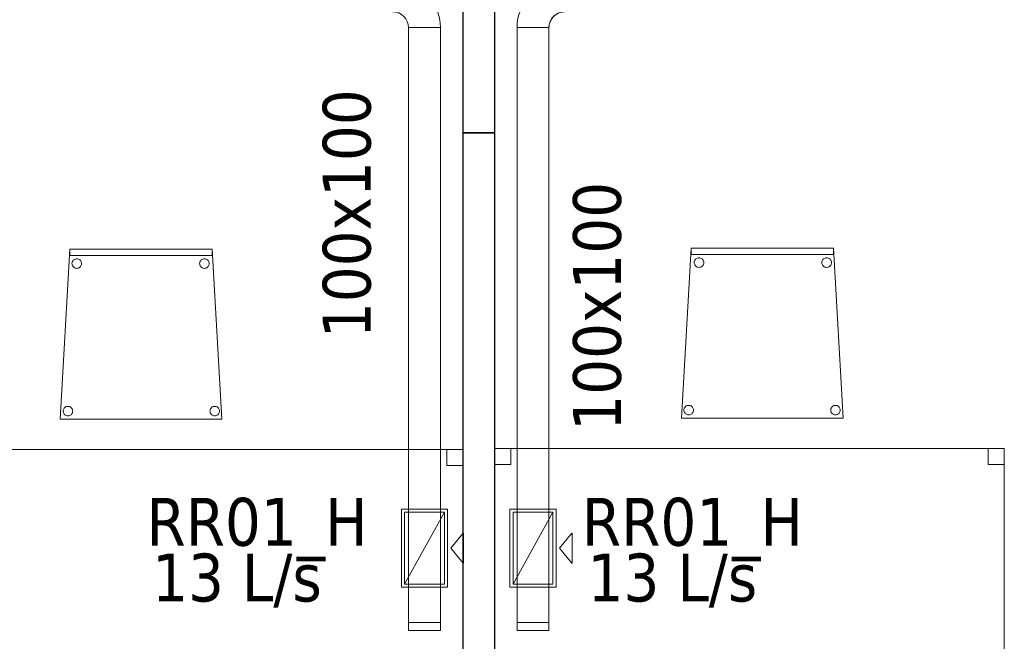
# Model space of a CAD drawing. Header units: metres. Extents: x 391.1 to 427.5, y 12.7 to 28.4.
# Tile 17 of 139: x 412 to 415.1, y 14.3 to 16.3. Entities that reach past the tile are written whole.
import ezdxf

# ---------------------------------------------------------------- set-up
doc = ezdxf.new("R2010")
doc.units = ezdxf.units.M
for name, color, linetype, lineweight in [('02_MOBILIARIO', 7, 'Continuous', 18), ('A-DETL-____-MBND', 7, 'Continuous', 18), ('A-WALL-____-MCUT', 7, 'Continuous', 25), ('A-WALL-____-OTLN', 7, 'Continuous', 25), ('M-HVAC-CDFF-IDEN', 7, 'Continuous', 30), ('M-HVAC-CDFF-OTLN', 7, 'Continuous', 18), ('M-HVAC-DUCT-IDEN', 7, 'Continuous', 30), ('M-HVAC-DUCT-OTLN', 7, 'Continuous', 18)]:
    doc.layers.add(name, color=color, linetype=linetype, lineweight=lineweight)
doc.styles.add('Tahoma_2', font='tahoma.ttf', dxfattribs={"height": 0.15})

# ---------------------------------------------------------------- blocks, each defined once
blk = doc.blocks.new('Family - Cadira confient_P1-154564-04_CLI_AIRE_P1')
at = {"layer": 'A-DETL-____-MBND', "color": 253, "true_color": 0xaaaaaa}
for p, q in [((0, 0), (0.03, 0.5326)), ((0.03, 0.5326), (0, 0)), ((0.03, 0.5126), (0.03, 0.5326)), ((0.03, 0.5326), (0.4765, 0.5326)), ((0.03, 0.5326), (0.03, 0.5126)), ((0.4765, 0.5326), (0.03, 0.5326)), ((0.03, 0.5326), (0.4765, 0.5326)), ((0.4765, 0.5326), (0.03, 0.5326)), ((0.4765, 0.5326), (0.4765, 0.5126)), ((0.4765, 0.5126), (0.4765, 0.5326)), ((0.4765, 0.5326), (0.5065, 0)), ((0.5065, 0), (0.4765, 0.5326)), ((0.4765, 0.5126), (0.03, 0.5126)), ((0.03, 0.5126), (0.4765, 0.5126)), ((0.0378, 0.4926), (0.0389, 0.4949)), ((0.0389, 0.4949), (0.0378, 0.4926)), ((0.0389, 0.4949), (0.0404, 0.4971)), ((0.0404, 0.4971), (0.0389, 0.4949)), ((0.0404, 0.4971), (0.0422, 0.4989)), ((0.0422, 0.4989), (0.0404, 0.4971)), ((0.0422, 0.4989), (0.0443, 0.5004)), ((0.0443, 0.5004), (0.0422, 0.4989)), ((0.0443, 0.5004), (0.0467, 0.5015)), ((0.0467, 0.5015), (0.0443, 0.5004)), ((0.0467, 0.5015), (0.0492, 0.5022)), ((0.0492, 0.5022), (0.0467, 0.5015)), ((0.0492, 0.5022), (0.0518, 0.5024)), ((0.0518, 0.5024), (0.0492, 0.5022)), ((0.0518, 0.5024), (0.0544, 0.5022)), ((0.0544, 0.5022), (0.0518, 0.5024)), ((0.0544, 0.5022), (0.0569, 0.5016)), ((0.0569, 0.5016), (0.0544, 0.5022)), ((0.0569, 0.5016), (0.0593, 0.5005)), ((0.0593, 0.5005), (0.0569, 0.5016)), ((0.0593, 0.5005), (0.0614, 0.499)), ((0.0614, 0.499), (0.0593, 0.5005)), ((0.0614, 0.499), (0.0633, 0.4972)), ((0.0633, 0.4972), (0.0614, 0.499)), ((0.0633, 0.4972), (0.0648, 0.495)), ((0.0648, 0.495), (0.0633, 0.4972)), ((0.0648, 0.495), (0.0659, 0.4927)), ((0.0659, 0.4927), (0.0648, 0.495)), ((0.4378, 0.4926), (0.4389, 0.4949)), ((0.4389, 0.4949), (0.4378, 0.4926)), ((0.4389, 0.4949), (0.4404, 0.4971)), ((0.4404, 0.4971), (0.4389, 0.4949)), ((0.4404, 0.4971), (0.4422, 0.4989)), ((0.4422, 0.4989), (0.4404, 0.4971)), ((0.4422, 0.4989), (0.4443, 0.5004)), ((0.4443, 0.5004), (0.4422, 0.4989)), ((0.4443, 0.5004), (0.4467, 0.5015)), ((0.4467, 0.5015), (0.4443, 0.5004)), ((0.4467, 0.5015), (0.4492, 0.5022)), ((0.4492, 0.5022), (0.4467, 0.5015)), ((0.4492, 0.5022), (0.4518, 0.5024)), ((0.4518, 0.5024), (0.4492, 0.5022)), ((0.4518, 0.5024), (0.4544, 0.5022)), ((0.4544, 0.5022), (0.4518, 0.5024)), ((0.4544, 0.5022), (0.4569, 0.5016)), ((0.4569, 0.5016), (0.4544, 0.5022)), ((0.4569, 0.5016), (0.4593, 0.5005)), ((0.4593, 0.5005), (0.4569, 0.5016)), ((0.4593, 0.5005), (0.4614, 0.499)), ((0.4614, 0.499), (0.4593, 0.5005)), ((0.4614, 0.499), (0.4633, 0.4972)), ((0.4633, 0.4972), (0.4614, 0.499)), ((0.4633, 0.4972), (0.4648, 0.495)), ((0.4648, 0.495), (0.4633, 0.4972)), ((0.4648, 0.495), (0.4659, 0.4927)), ((0.4659, 0.4927), (0.4648, 0.495)), ((0.0369, 0.4874), (0.0371, 0.49)), ((0.0371, 0.49), (0.0369, 0.4874)), ((0.0372, 0.4848), (0.0369, 0.4874)), ((0.0369, 0.4874), (0.0372, 0.4848)), ((0.0371, 0.49), (0.0378, 0.4926)), ((0.0378, 0.4926), (0.0371, 0.49)), ((0.0378, 0.4823), (0.0372, 0.4848)), ((0.0372, 0.4848), (0.0378, 0.4823)), ((0.039, 0.48), (0.0378, 0.4823)), ((0.0378, 0.4823), (0.039, 0.48)), ((0.0405, 0.4779), (0.039, 0.48)), ((0.039, 0.48), (0.0405, 0.4779)), ((0.0423, 0.476), (0.0405, 0.4779)), ((0.0405, 0.4779), (0.0423, 0.476)), ((0.0445, 0.4745), (0.0423, 0.476)), ((0.0423, 0.476), (0.0445, 0.4745)), ((0.0468, 0.4734), (0.0445, 0.4745)), ((0.0445, 0.4745), (0.0468, 0.4734)), ((0.0493, 0.4728), (0.0468, 0.4734)), ((0.0468, 0.4734), (0.0493, 0.4728)), ((0.0519, 0.4726), (0.0493, 0.4728)), ((0.0493, 0.4728), (0.0519, 0.4726)), ((0.0545, 0.4728), (0.0519, 0.4726)), ((0.0519, 0.4726), (0.0545, 0.4728)), ((0.057, 0.4735), (0.0545, 0.4728)), ((0.0545, 0.4728), (0.057, 0.4735)), ((0.0594, 0.4746), (0.057, 0.4735)), ((0.057, 0.4735), (0.0594, 0.4746)), ((0.0615, 0.4761), (0.0594, 0.4746)), ((0.0594, 0.4746), (0.0615, 0.4761)), ((0.0633, 0.478), (0.0615, 0.4761)), ((0.0615, 0.4761), (0.0633, 0.478)), ((0.0648, 0.4801), (0.0633, 0.478)), ((0.0633, 0.478), (0.0648, 0.4801)), ((0.0659, 0.4825), (0.0648, 0.4801)), ((0.0648, 0.4801), (0.0659, 0.4825)), ((0.0659, 0.4927), (0.0666, 0.4902)), ((0.0666, 0.4902), (0.0659, 0.4927)), ((0.0666, 0.485), (0.0659, 0.4825)), ((0.0659, 0.4825), (0.0666, 0.485)), ((0.0666, 0.4902), (0.0668, 0.4876)), ((0.0668, 0.4876), (0.0666, 0.4902)), ((0.0668, 0.4876), (0.0666, 0.485)), ((0.0666, 0.485), (0.0668, 0.4876)), ((0.4369, 0.4874), (0.4371, 0.49)), ((0.4371, 0.49), (0.4369, 0.4874)), ((0.4372, 0.4848), (0.4369, 0.4874)), ((0.4369, 0.4874), (0.4372, 0.4848)), ((0.4371, 0.49), (0.4378, 0.4926)), ((0.4378, 0.4926), (0.4371, 0.49)), ((0.4378, 0.4823), (0.4372, 0.4848)), ((0.4372, 0.4848), (0.4378, 0.4823)), ((0.439, 0.48), (0.4378, 0.4823)), ((0.4378, 0.4823), (0.439, 0.48)), ((0.4405, 0.4779), (0.439, 0.48)), ((0.439, 0.48), (0.4405, 0.4779)), ((0.4423, 0.476), (0.4405, 0.4779)), ((0.4405, 0.4779), (0.4423, 0.476)), ((0.4445, 0.4745), (0.4423, 0.476)), ((0.4423, 0.476), (0.4445, 0.4745)), ((0.4468, 0.4734), (0.4445, 0.4745)), ((0.4445, 0.4745), (0.4468, 0.4734)), ((0.4493, 0.4728), (0.4468, 0.4734)), ((0.4468, 0.4734), (0.4493, 0.4728)), ((0.4519, 0.4726), (0.4493, 0.4728)), ((0.4493, 0.4728), (0.4519, 0.4726)), ((0.4545, 0.4728), (0.4519, 0.4726)), ((0.4519, 0.4726), (0.4545, 0.4728)), ((0.457, 0.4735), (0.4545, 0.4728)), ((0.4545, 0.4728), (0.457, 0.4735)), ((0.4594, 0.4746), (0.457, 0.4735)), ((0.457, 0.4735), (0.4594, 0.4746)), ((0.4615, 0.4761), (0.4594, 0.4746)), ((0.4594, 0.4746), (0.4615, 0.4761)), ((0.4633, 0.478), (0.4615, 0.4761)), ((0.4615, 0.4761), (0.4633, 0.478)), ((0.4648, 0.4801), (0.4633, 0.478)), ((0.4633, 0.478), (0.4648, 0.4801)), ((0.4659, 0.4825), (0.4648, 0.4801)), ((0.4648, 0.4801), (0.4659, 0.4825)), ((0.4659, 0.4927), (0.4666, 0.4902)), ((0.4666, 0.4902), (0.4659, 0.4927)), ((0.4666, 0.485), (0.4659, 0.4825)), ((0.4659, 0.4825), (0.4666, 0.485)), ((0.4666, 0.4902), (0.4668, 0.4876)), ((0.4668, 0.4876), (0.4666, 0.4902)), ((0.4668, 0.4876), (0.4666, 0.485)), ((0.4666, 0.485), (0.4668, 0.4876)), ((0.0102, 0.0301), (0.0113, 0.0325)), ((0.0113, 0.0325), (0.0102, 0.0301)), ((0.0113, 0.0325), (0.0127, 0.0346)), ((0.0127, 0.0346), (0.0113, 0.0325)), ((0.0127, 0.0346), (0.0146, 0.0365)), ((0.0146, 0.0365), (0.0127, 0.0346)), ((0.0146, 0.0365), (0.0167, 0.038)), ((0.0167, 0.038), (0.0146, 0.0365)), ((0.0167, 0.038), (0.0191, 0.0391)), ((0.0191, 0.0391), (0.0167, 0.038)), ((0.0191, 0.0391), (0.0216, 0.0398)), ((0.0216, 0.0398), (0.0191, 0.0391)), ((0.0216, 0.0398), (0.0242, 0.04)), ((0.0242, 0.04), (0.0216, 0.0398)), ((0.0242, 0.04), (0.0268, 0.0398)), ((0.0268, 0.0398), (0.0242, 0.04)), ((0.0268, 0.0398), (0.0293, 0.0392)), ((0.0293, 0.0392), (0.0268, 0.0398)), ((0.0293, 0.0392), (0.0316, 0.0381)), ((0.0316, 0.0381), (0.0293, 0.0392)), ((0.0316, 0.0381), (0.0338, 0.0366)), ((0.0338, 0.0366), (0.0316, 0.0381)), ((0.0338, 0.0366), (0.0356, 0.0347)), ((0.0356, 0.0347), (0.0338, 0.0366)), ((0.0356, 0.0347), (0.0371, 0.0326)), ((0.0371, 0.0326), (0.0356, 0.0347)), ((0.0371, 0.0326), (0.0382, 0.0303)), ((0.0382, 0.0303), (0.0371, 0.0326)), ((0.4702, 0.0301), (0.4713, 0.0325)), ((0.4713, 0.0325), (0.4702, 0.0301)), ((0.4713, 0.0325), (0.4727, 0.0346)), ((0.4727, 0.0346), (0.4713, 0.0325)), ((0.4727, 0.0346), (0.4746, 0.0365)), ((0.4746, 0.0365), (0.4727, 0.0346)), ((0.4746, 0.0365), (0.4767, 0.038)), ((0.4767, 0.038), (0.4746, 0.0365)), ((0.4767, 0.038), (0.4791, 0.0391)), ((0.4791, 0.0391), (0.4767, 0.038)), ((0.4791, 0.0391), (0.4816, 0.0398)), ((0.4816, 0.0398), (0.4791, 0.0391)), ((0.4816, 0.0398), (0.4842, 0.04)), ((0.4842, 0.04), (0.4816, 0.0398)), ((0.4842, 0.04), (0.4868, 0.0398)), ((0.4868, 0.0398), (0.4842, 0.04)), ((0.4868, 0.0398), (0.4893, 0.0392)), ((0.4893, 0.0392), (0.4868, 0.0398)), ((0.4893, 0.0392), (0.4916, 0.0381)), ((0.4916, 0.0381), (0.4893, 0.0392)), ((0.4916, 0.0381), (0.4938, 0.0366)), ((0.4938, 0.0366), (0.4916, 0.0381)), ((0.4938, 0.0366), (0.4956, 0.0347)), ((0.4956, 0.0347), (0.4938, 0.0366)), ((0.4956, 0.0347), (0.4971, 0.0326)), ((0.4971, 0.0326), (0.4956, 0.0347)), ((0.4971, 0.0326), (0.4982, 0.0303)), ((0.4982, 0.0303), (0.4971, 0.0326)), ((0.5065, 0), (0, 0)), ((0, 0), (0.5065, 0)), ((0.0093, 0.025), (0.0095, 0.0276)), ((0.0095, 0.0276), (0.0093, 0.025)), ((0.0095, 0.0224), (0.0093, 0.025)), ((0.0093, 0.025), (0.0095, 0.0224)), ((0.0095, 0.0276), (0.0102, 0.0301)), ((0.0102, 0.0301), (0.0095, 0.0276)), ((0.0102, 0.0199), (0.0095, 0.0224)), ((0.0095, 0.0224), (0.0102, 0.0199)), ((0.0113, 0.0176), (0.0102, 0.0199)), ((0.0102, 0.0199), (0.0113, 0.0176)), ((0.0128, 0.0154), (0.0113, 0.0176)), ((0.0113, 0.0176), (0.0128, 0.0154)), ((0.0147, 0.0136), (0.0128, 0.0154)), ((0.0128, 0.0154), (0.0147, 0.0136)), ((0.0168, 0.0121), (0.0147, 0.0136)), ((0.0147, 0.0136), (0.0168, 0.0121)), ((0.0192, 0.011), (0.0168, 0.0121)), ((0.0168, 0.0121), (0.0192, 0.011)), ((0.0217, 0.0104), (0.0192, 0.011)), ((0.0192, 0.011), (0.0217, 0.0104)), ((0.0243, 0.0102), (0.0217, 0.0104)), ((0.0217, 0.0104), (0.0243, 0.0102)), ((0.0269, 0.0104), (0.0243, 0.0102)), ((0.0243, 0.0102), (0.0269, 0.0104)), ((0.0294, 0.0111), (0.0269, 0.0104)), ((0.0269, 0.0104), (0.0294, 0.0111)), ((0.0318, 0.0122), (0.0294, 0.0111)), ((0.0294, 0.0111), (0.0318, 0.0122)), ((0.0339, 0.0137), (0.0318, 0.0122)), ((0.0318, 0.0122), (0.0339, 0.0137)), ((0.0357, 0.0155), (0.0339, 0.0137)), ((0.0339, 0.0137), (0.0357, 0.0155)), ((0.0372, 0.0177), (0.0357, 0.0155)), ((0.0357, 0.0155), (0.0372, 0.0177)), ((0.0383, 0.02), (0.0372, 0.0177)), ((0.0372, 0.0177), (0.0383, 0.02)), ((0.0382, 0.0303), (0.0389, 0.0278)), ((0.0389, 0.0278), (0.0382, 0.0303)), ((0.0389, 0.0226), (0.0383, 0.02)), ((0.0383, 0.02), (0.0389, 0.0226)), ((0.0389, 0.0278), (0.0392, 0.0252)), ((0.0392, 0.0252), (0.0389, 0.0278)), ((0.0392, 0.0252), (0.0389, 0.0226)), ((0.0389, 0.0226), (0.0392, 0.0252)), ((0.4693, 0.025), (0.4695, 0.0276)), ((0.4695, 0.0276), (0.4693, 0.025)), ((0.4695, 0.0224), (0.4693, 0.025)), ((0.4693, 0.025), (0.4695, 0.0224)), ((0.4695, 0.0276), (0.4702, 0.0301)), ((0.4702, 0.0301), (0.4695, 0.0276)), ((0.4702, 0.0199), (0.4695, 0.0224)), ((0.4695, 0.0224), (0.4702, 0.0199)), ((0.4713, 0.0176), (0.4702, 0.0199)), ((0.4702, 0.0199), (0.4713, 0.0176)), ((0.4728, 0.0154), (0.4713, 0.0176)), ((0.4713, 0.0176), (0.4728, 0.0154)), ((0.4747, 0.0136), (0.4728, 0.0154)), ((0.4728, 0.0154), (0.4747, 0.0136)), ((0.4768, 0.0121), (0.4747, 0.0136)), ((0.4747, 0.0136), (0.4768, 0.0121)), ((0.4792, 0.011), (0.4768, 0.0121)), ((0.4768, 0.0121), (0.4792, 0.011)), ((0.4817, 0.0104), (0.4792, 0.011)), ((0.4792, 0.011), (0.4817, 0.0104)), ((0.4843, 0.0102), (0.4817, 0.0104)), ((0.4817, 0.0104), (0.4843, 0.0102)), ((0.4869, 0.0104), (0.4843, 0.0102)), ((0.4843, 0.0102), (0.4869, 0.0104)), ((0.4894, 0.0111), (0.4869, 0.0104)), ((0.4869, 0.0104), (0.4894, 0.0111)), ((0.4918, 0.0122), (0.4894, 0.0111)), ((0.4894, 0.0111), (0.4918, 0.0122)), ((0.4939, 0.0137), (0.4918, 0.0122)), ((0.4918, 0.0122), (0.4939, 0.0137)), ((0.4957, 0.0155), (0.4939, 0.0137)), ((0.4939, 0.0137), (0.4957, 0.0155)), ((0.4972, 0.0177), (0.4957, 0.0155)), ((0.4957, 0.0155), (0.4972, 0.0177)), ((0.4983, 0.02), (0.4972, 0.0177)), ((0.4972, 0.0177), (0.4983, 0.02)), ((0.4982, 0.0303), (0.4989, 0.0278)), ((0.4989, 0.0278), (0.4982, 0.0303)), ((0.4989, 0.0226), (0.4983, 0.02)), ((0.4983, 0.02), (0.4989, 0.0226)), ((0.4989, 0.0278), (0.4992, 0.0252)), ((0.4992, 0.0252), (0.4989, 0.0278)), ((0.4992, 0.0252), (0.4989, 0.0226)), ((0.4989, 0.0226), (0.4992, 0.0252))]:
    blk.add_line(p, q, dxfattribs=at)
blk = doc.blocks.new('Family - Taula 160X80_P1-154795-04_CLI_AIRE_P1')
at = {"layer": 'A-DETL-____-MBND', "color": 253, "true_color": 0xaaaaaa}
for p, q in [((0, 0.7501), (0, 0.8001)), ((0, 0.8001), (0.05, 0.8001)), ((0.05, 0.8001), (0, 0.8001)), ((0, 0.8001), (0, 0.7501)), ((0, 0), (0, 0.8001)), ((0, 0.8001), (1.5969, 0.8001)), ((1.5969, 0.8001), (0, 0.8001)), ((0, 0.8001), (0, 0)), ((0.05, 0.8001), (0.05, 0.7501)), ((0.05, 0.7501), (0.05, 0.8001)), ((1.5469, 0.7501), (1.5469, 0.8001)), ((1.5469, 0.8001), (1.5969, 0.8001)), ((1.5969, 0.8001), (1.5469, 0.8001)), ((1.5469, 0.8001), (1.5469, 0.7501)), ((1.5969, 0.8001), (1.5969, 0.7501)), ((1.5969, 0.7501), (1.5969, 0.8001)), ((1.5969, 0.8001), (1.5969, 0)), ((1.5969, 0), (1.5969, 0.8001)), ((0.05, 0.7501), (0, 0.7501)), ((0, 0.7501), (0.05, 0.7501)), ((1.5969, 0.7501), (1.5469, 0.7501)), ((1.5469, 0.7501), (1.5969, 0.7501)), ((0, 0), (0, 0.05)), ((0, 0.05), (0.05, 0.05)), ((0.05, 0.05), (0, 0.05)), ((0, 0.05), (0, 0)), ((0.05, 0.05), (0.05, 0)), ((0.05, 0), (0.05, 0.05)), ((1.5469, 0), (1.5469, 0.05)), ((1.5469, 0.05), (1.5969, 0.05)), ((1.5969, 0.05), (1.5469, 0.05)), ((1.5469, 0.05), (1.5469, 0)), ((1.5969, 0.05), (1.5969, 0)), ((1.5969, 0), (1.5969, 0.05)), ((0.05, 0), (0, 0)), ((0, 0), (0.05, 0)), ((1.5969, 0), (0, 0)), ((0, 0), (1.5969, 0)), ((1.5969, 0), (1.5469, 0)), ((1.5469, 0), (1.5969, 0))]:
    blk.add_line(p, q, dxfattribs=at)
blk = doc.blocks.new('Family - Taula 160X80_P1-154841-04_CLI_AIRE_P1')
at = {"layer": 'A-DETL-____-MBND', "color": 253, "true_color": 0xaaaaaa}
for p, q in [((0, 0.7501), (0, 0.8001)), ((0, 0.8001), (0.05, 0.8001)), ((0.05, 0.8001), (0, 0.8001)), ((0, 0.8001), (0, 0.7501)), ((0, 0), (0, 0.8001)), ((0, 0.8001), (1.5969, 0.8001)), ((1.5969, 0.8001), (0, 0.8001)), ((0, 0.8001), (0, 0)), ((0.05, 0.8001), (0.05, 0.7501)), ((0.05, 0.7501), (0.05, 0.8001)), ((1.5469, 0.7501), (1.5469, 0.8001)), ((1.5469, 0.8001), (1.5969, 0.8001)), ((1.5969, 0.8001), (1.5469, 0.8001)), ((1.5469, 0.8001), (1.5469, 0.7501)), ((1.5969, 0.8001), (1.5969, 0)), ((1.5969, 0), (1.5969, 0.8001)), ((1.5969, 0.8001), (1.5969, 0.7501)), ((1.5969, 0.7501), (1.5969, 0.8001)), ((0.05, 0.7501), (0, 0.7501)), ((0, 0.7501), (0.05, 0.7501)), ((1.5969, 0.7501), (1.5469, 0.7501)), ((1.5469, 0.7501), (1.5969, 0.7501)), ((0, 0), (0, 0.05)), ((0, 0.05), (0.05, 0.05)), ((0.05, 0.05), (0, 0.05)), ((0, 0.05), (0, 0)), ((0.05, 0.05), (0.05, 0)), ((0.05, 0), (0.05, 0.05)), ((1.5469, 0), (1.5469, 0.05)), ((1.5469, 0.05), (1.5969, 0.05)), ((1.5969, 0.05), (1.5469, 0.05)), ((1.5469, 0.05), (1.5469, 0)), ((1.5969, 0.05), (1.5969, 0)), ((1.5969, 0), (1.5969, 0.05)), ((0.05, 0), (0, 0)), ((0, 0), (0.05, 0)), ((1.5969, 0), (0, 0)), ((0, 0), (1.5969, 0)), ((1.5969, 0), (1.5469, 0)), ((1.5469, 0), (1.5969, 0))]:
    blk.add_line(p, q, dxfattribs=at)
blk = doc.blocks.new('Family - Envans P1-154847-04_CLI_AIRE_P1')
at = {"layer": 'A-WALL-____-MCUT', "color": 253, "true_color": 0xaaaaaa}
for p, q in [((2.7888, 0.1), (0, 0.1)), ((0, 0.1), (0, 0)), ((2.7888, 0), (2.7888, 0.1)), ((0, 0), (2.7888, 0))]:
    blk.add_line(p, q, dxfattribs=at)
at = {"layer": 'A-WALL-____-OTLN', "color": 253, "true_color": 0xaaaaaa}
for p, q in [((2.7888, 0.1), (0, 0.1)), ((0, 0.1), (0, 0)), ((2.7888, 0), (2.7888, 0.1)), ((0, 0), (2.7888, 0))]:
    blk.add_line(p, q, dxfattribs=at)
at = {"layer": 'A-WALL-____-OTLN', "color": 253, "lineweight": 18, "true_color": 0xaaaaaa}
blk.add_line((0, 0), (2.7888, 0), dxfattribs=at)
blk = doc.blocks.new('Family - Cadira confient_P1-155016-04_CLI_AIRE_P1')
at = {"layer": 'A-DETL-____-MBND', "color": 253, "true_color": 0xaaaaaa}
for p, q in [((0, 0), (0.03, 0.5326)), ((0.03, 0.5326), (0, 0)), ((0.03, 0.5326), (0.4765, 0.5326)), ((0.4765, 0.5326), (0.03, 0.5326)), ((0.03, 0.5126), (0.03, 0.5326)), ((0.03, 0.5326), (0.4765, 0.5326)), ((0.4765, 0.5326), (0.03, 0.5326)), ((0.03, 0.5326), (0.03, 0.5126)), ((0.4765, 0.5326), (0.5065, 0)), ((0.5065, 0), (0.4765, 0.5326)), ((0.4765, 0.5326), (0.4765, 0.5126)), ((0.4765, 0.5126), (0.4765, 0.5326)), ((0.4765, 0.5126), (0.03, 0.5126)), ((0.03, 0.5126), (0.4765, 0.5126)), ((0.0406, 0.4927), (0.0417, 0.495)), ((0.0417, 0.495), (0.0406, 0.4927)), ((0.0417, 0.495), (0.0432, 0.4972)), ((0.0432, 0.4972), (0.0417, 0.495)), ((0.0432, 0.4972), (0.0451, 0.499)), ((0.0451, 0.499), (0.0432, 0.4972)), ((0.0451, 0.499), (0.0472, 0.5005)), ((0.0472, 0.5005), (0.0451, 0.499)), ((0.0472, 0.5005), (0.0496, 0.5016)), ((0.0496, 0.5016), (0.0472, 0.5005)), ((0.0496, 0.5016), (0.0521, 0.5022)), ((0.0521, 0.5022), (0.0496, 0.5016)), ((0.0521, 0.5022), (0.0547, 0.5024)), ((0.0547, 0.5024), (0.0521, 0.5022)), ((0.0547, 0.5024), (0.0573, 0.5022)), ((0.0573, 0.5022), (0.0547, 0.5024)), ((0.0573, 0.5022), (0.0598, 0.5015)), ((0.0598, 0.5015), (0.0573, 0.5022)), ((0.0598, 0.5015), (0.0622, 0.5004)), ((0.0622, 0.5004), (0.0598, 0.5015)), ((0.0622, 0.5004), (0.0643, 0.4989)), ((0.0643, 0.4989), (0.0622, 0.5004)), ((0.0643, 0.4989), (0.0661, 0.4971)), ((0.0661, 0.4971), (0.0643, 0.4989)), ((0.0661, 0.4971), (0.0676, 0.4949)), ((0.0676, 0.4949), (0.0661, 0.4971)), ((0.0676, 0.4949), (0.0687, 0.4926)), ((0.0687, 0.4926), (0.0676, 0.4949)), ((0.4406, 0.4927), (0.4417, 0.495)), ((0.4417, 0.495), (0.4406, 0.4927)), ((0.4417, 0.495), (0.4432, 0.4972)), ((0.4432, 0.4972), (0.4417, 0.495)), ((0.4432, 0.4972), (0.4451, 0.499)), ((0.4451, 0.499), (0.4432, 0.4972)), ((0.4451, 0.499), (0.4472, 0.5005)), ((0.4472, 0.5005), (0.4451, 0.499)), ((0.4472, 0.5005), (0.4496, 0.5016)), ((0.4496, 0.5016), (0.4472, 0.5005)), ((0.4496, 0.5016), (0.4521, 0.5022)), ((0.4521, 0.5022), (0.4496, 0.5016)), ((0.4521, 0.5022), (0.4547, 0.5024)), ((0.4547, 0.5024), (0.4521, 0.5022)), ((0.4547, 0.5024), (0.4573, 0.5022)), ((0.4573, 0.5022), (0.4547, 0.5024)), ((0.4573, 0.5022), (0.4598, 0.5015)), ((0.4598, 0.5015), (0.4573, 0.5022)), ((0.4598, 0.5015), (0.4622, 0.5004)), ((0.4622, 0.5004), (0.4598, 0.5015)), ((0.4622, 0.5004), (0.4643, 0.4989)), ((0.4643, 0.4989), (0.4622, 0.5004)), ((0.4643, 0.4989), (0.4661, 0.4971)), ((0.4661, 0.4971), (0.4643, 0.4989)), ((0.4661, 0.4971), (0.4676, 0.4949)), ((0.4676, 0.4949), (0.4661, 0.4971)), ((0.4676, 0.4949), (0.4687, 0.4926)), ((0.4687, 0.4926), (0.4676, 0.4949)), ((0.0397, 0.4876), (0.04, 0.4902)), ((0.04, 0.4902), (0.0397, 0.4876)), ((0.0399, 0.485), (0.0397, 0.4876)), ((0.0397, 0.4876), (0.0399, 0.485)), ((0.0406, 0.4825), (0.0399, 0.485)), ((0.0399, 0.485), (0.0406, 0.4825)), ((0.04, 0.4902), (0.0406, 0.4927)), ((0.0406, 0.4927), (0.04, 0.4902)), ((0.0417, 0.4801), (0.0406, 0.4825)), ((0.0406, 0.4825), (0.0417, 0.4801)), ((0.0432, 0.478), (0.0417, 0.4801)), ((0.0417, 0.4801), (0.0432, 0.478)), ((0.045, 0.4761), (0.0432, 0.478)), ((0.0432, 0.478), (0.045, 0.4761)), ((0.0471, 0.4746), (0.045, 0.4761)), ((0.045, 0.4761), (0.0471, 0.4746)), ((0.0495, 0.4735), (0.0471, 0.4746)), ((0.0471, 0.4746), (0.0495, 0.4735)), ((0.052, 0.4728), (0.0495, 0.4735)), ((0.0495, 0.4735), (0.052, 0.4728)), ((0.0546, 0.4726), (0.052, 0.4728)), ((0.052, 0.4728), (0.0546, 0.4726)), ((0.0572, 0.4728), (0.0546, 0.4726)), ((0.0546, 0.4726), (0.0572, 0.4728)), ((0.0597, 0.4734), (0.0572, 0.4728)), ((0.0572, 0.4728), (0.0597, 0.4734)), ((0.0621, 0.4745), (0.0597, 0.4734)), ((0.0597, 0.4734), (0.0621, 0.4745)), ((0.0642, 0.476), (0.0621, 0.4745)), ((0.0621, 0.4745), (0.0642, 0.476)), ((0.0661, 0.4779), (0.0642, 0.476)), ((0.0642, 0.476), (0.0661, 0.4779)), ((0.0676, 0.48), (0.0661, 0.4779)), ((0.0661, 0.4779), (0.0676, 0.48)), ((0.0687, 0.4823), (0.0676, 0.48)), ((0.0676, 0.48), (0.0687, 0.4823)), ((0.0687, 0.4926), (0.0694, 0.49)), ((0.0694, 0.49), (0.0687, 0.4926)), ((0.0694, 0.4848), (0.0687, 0.4823)), ((0.0687, 0.4823), (0.0694, 0.4848)), ((0.0694, 0.49), (0.0696, 0.4874)), ((0.0696, 0.4874), (0.0694, 0.49)), ((0.0696, 0.4874), (0.0694, 0.4848)), ((0.0694, 0.4848), (0.0696, 0.4874)), ((0.4397, 0.4876), (0.44, 0.4902)), ((0.44, 0.4902), (0.4397, 0.4876)), ((0.4399, 0.485), (0.4397, 0.4876)), ((0.4397, 0.4876), (0.4399, 0.485)), ((0.4406, 0.4825), (0.4399, 0.485)), ((0.4399, 0.485), (0.4406, 0.4825)), ((0.44, 0.4902), (0.4406, 0.4927)), ((0.4406, 0.4927), (0.44, 0.4902)), ((0.4417, 0.4801), (0.4406, 0.4825)), ((0.4406, 0.4825), (0.4417, 0.4801)), ((0.4432, 0.478), (0.4417, 0.4801)), ((0.4417, 0.4801), (0.4432, 0.478)), ((0.445, 0.4761), (0.4432, 0.478)), ((0.4432, 0.478), (0.445, 0.4761)), ((0.4471, 0.4746), (0.445, 0.4761)), ((0.445, 0.4761), (0.4471, 0.4746)), ((0.4495, 0.4735), (0.4471, 0.4746)), ((0.4471, 0.4746), (0.4495, 0.4735)), ((0.452, 0.4728), (0.4495, 0.4735)), ((0.4495, 0.4735), (0.452, 0.4728)), ((0.4546, 0.4726), (0.452, 0.4728)), ((0.452, 0.4728), (0.4546, 0.4726)), ((0.4572, 0.4728), (0.4546, 0.4726)), ((0.4546, 0.4726), (0.4572, 0.4728)), ((0.4597, 0.4734), (0.4572, 0.4728)), ((0.4572, 0.4728), (0.4597, 0.4734)), ((0.4621, 0.4745), (0.4597, 0.4734)), ((0.4597, 0.4734), (0.4621, 0.4745)), ((0.4642, 0.476), (0.4621, 0.4745)), ((0.4621, 0.4745), (0.4642, 0.476)), ((0.4661, 0.4779), (0.4642, 0.476)), ((0.4642, 0.476), (0.4661, 0.4779)), ((0.4676, 0.48), (0.4661, 0.4779)), ((0.4661, 0.4779), (0.4676, 0.48)), ((0.4687, 0.4823), (0.4676, 0.48)), ((0.4676, 0.48), (0.4687, 0.4823)), ((0.4687, 0.4926), (0.4694, 0.49)), ((0.4694, 0.49), (0.4687, 0.4926)), ((0.4694, 0.4848), (0.4687, 0.4823)), ((0.4687, 0.4823), (0.4694, 0.4848)), ((0.4694, 0.49), (0.4696, 0.4874)), ((0.4696, 0.4874), (0.4694, 0.49)), ((0.4696, 0.4874), (0.4694, 0.4848)), ((0.4694, 0.4848), (0.4696, 0.4874)), ((0.0083, 0.0303), (0.0094, 0.0326)), ((0.0094, 0.0326), (0.0083, 0.0303)), ((0.0094, 0.0326), (0.0109, 0.0347)), ((0.0109, 0.0347), (0.0094, 0.0326)), ((0.0109, 0.0347), (0.0127, 0.0366)), ((0.0127, 0.0366), (0.0109, 0.0347)), ((0.0127, 0.0366), (0.0149, 0.0381)), ((0.0149, 0.0381), (0.0127, 0.0366)), ((0.0149, 0.0381), (0.0172, 0.0392)), ((0.0172, 0.0392), (0.0149, 0.0381)), ((0.0172, 0.0392), (0.0198, 0.0398)), ((0.0198, 0.0398), (0.0172, 0.0392)), ((0.0198, 0.0398), (0.0224, 0.04)), ((0.0224, 0.04), (0.0198, 0.0398)), ((0.0224, 0.04), (0.0249, 0.0398)), ((0.0249, 0.0398), (0.0224, 0.04)), ((0.0249, 0.0398), (0.0275, 0.0391)), ((0.0275, 0.0391), (0.0249, 0.0398)), ((0.0275, 0.0391), (0.0298, 0.038)), ((0.0298, 0.038), (0.0275, 0.0391)), ((0.0298, 0.038), (0.0319, 0.0365)), ((0.0319, 0.0365), (0.0298, 0.038)), ((0.0319, 0.0365), (0.0338, 0.0346)), ((0.0338, 0.0346), (0.0319, 0.0365)), ((0.0338, 0.0346), (0.0353, 0.0325)), ((0.0353, 0.0325), (0.0338, 0.0346)), ((0.0353, 0.0325), (0.0363, 0.0301)), ((0.0363, 0.0301), (0.0353, 0.0325)), ((0.4683, 0.0303), (0.4694, 0.0326)), ((0.4694, 0.0326), (0.4683, 0.0303)), ((0.4694, 0.0326), (0.4709, 0.0347)), ((0.4709, 0.0347), (0.4694, 0.0326)), ((0.4709, 0.0347), (0.4727, 0.0366)), ((0.4727, 0.0366), (0.4709, 0.0347)), ((0.4727, 0.0366), (0.4749, 0.0381)), ((0.4749, 0.0381), (0.4727, 0.0366)), ((0.4749, 0.0381), (0.4772, 0.0392)), ((0.4772, 0.0392), (0.4749, 0.0381)), ((0.4772, 0.0392), (0.4798, 0.0398)), ((0.4798, 0.0398), (0.4772, 0.0392)), ((0.4798, 0.0398), (0.4824, 0.04)), ((0.4824, 0.04), (0.4798, 0.0398)), ((0.4824, 0.04), (0.4849, 0.0398)), ((0.4849, 0.0398), (0.4824, 0.04)), ((0.4849, 0.0398), (0.4875, 0.0391)), ((0.4875, 0.0391), (0.4849, 0.0398)), ((0.4875, 0.0391), (0.4898, 0.038)), ((0.4898, 0.038), (0.4875, 0.0391)), ((0.4898, 0.038), (0.4919, 0.0365)), ((0.4919, 0.0365), (0.4898, 0.038)), ((0.4919, 0.0365), (0.4938, 0.0346)), ((0.4938, 0.0346), (0.4919, 0.0365)), ((0.4938, 0.0346), (0.4953, 0.0325)), ((0.4953, 0.0325), (0.4938, 0.0346)), ((0.4953, 0.0325), (0.4963, 0.0301)), ((0.4963, 0.0301), (0.4953, 0.0325)), ((0.5065, 0), (0, 0)), ((0, 0), (0.5065, 0)), ((0.0074, 0.0252), (0.0076, 0.0278)), ((0.0076, 0.0278), (0.0074, 0.0252)), ((0.0076, 0.0226), (0.0074, 0.0252)), ((0.0074, 0.0252), (0.0076, 0.0226)), ((0.0076, 0.0278), (0.0083, 0.0303)), ((0.0083, 0.0303), (0.0076, 0.0278)), ((0.0082, 0.02), (0.0076, 0.0226)), ((0.0076, 0.0226), (0.0082, 0.02)), ((0.0093, 0.0177), (0.0082, 0.02)), ((0.0082, 0.02), (0.0093, 0.0177)), ((0.0108, 0.0155), (0.0093, 0.0177)), ((0.0093, 0.0177), (0.0108, 0.0155)), ((0.0126, 0.0137), (0.0108, 0.0155)), ((0.0108, 0.0155), (0.0126, 0.0137)), ((0.0148, 0.0122), (0.0126, 0.0137)), ((0.0126, 0.0137), (0.0148, 0.0122)), ((0.0171, 0.0111), (0.0148, 0.0122)), ((0.0148, 0.0122), (0.0171, 0.0111)), ((0.0196, 0.0104), (0.0171, 0.0111)), ((0.0171, 0.0111), (0.0196, 0.0104)), ((0.0222, 0.0102), (0.0196, 0.0104)), ((0.0196, 0.0104), (0.0222, 0.0102)), ((0.0248, 0.0104), (0.0222, 0.0102)), ((0.0222, 0.0102), (0.0248, 0.0104)), ((0.0273, 0.011), (0.0248, 0.0104)), ((0.0248, 0.0104), (0.0273, 0.011)), ((0.0297, 0.0121), (0.0273, 0.011)), ((0.0273, 0.011), (0.0297, 0.0121)), ((0.0318, 0.0136), (0.0297, 0.0121)), ((0.0297, 0.0121), (0.0318, 0.0136)), ((0.0337, 0.0154), (0.0318, 0.0136)), ((0.0318, 0.0136), (0.0337, 0.0154)), ((0.0352, 0.0176), (0.0337, 0.0154)), ((0.0337, 0.0154), (0.0352, 0.0176)), ((0.0363, 0.0199), (0.0352, 0.0176)), ((0.0352, 0.0176), (0.0363, 0.0199)), ((0.0363, 0.0301), (0.037, 0.0276)), ((0.037, 0.0276), (0.0363, 0.0301)), ((0.037, 0.0224), (0.0363, 0.0199)), ((0.0363, 0.0199), (0.037, 0.0224)), ((0.037, 0.0276), (0.0372, 0.025)), ((0.0372, 0.025), (0.037, 0.0276)), ((0.0372, 0.025), (0.037, 0.0224)), ((0.037, 0.0224), (0.0372, 0.025)), ((0.4674, 0.0252), (0.4676, 0.0278)), ((0.4676, 0.0278), (0.4674, 0.0252)), ((0.4676, 0.0226), (0.4674, 0.0252)), ((0.4674, 0.0252), (0.4676, 0.0226)), ((0.4676, 0.0278), (0.4683, 0.0303)), ((0.4683, 0.0303), (0.4676, 0.0278)), ((0.4682, 0.02), (0.4676, 0.0226)), ((0.4676, 0.0226), (0.4682, 0.02)), ((0.4693, 0.0177), (0.4682, 0.02)), ((0.4682, 0.02), (0.4693, 0.0177)), ((0.4708, 0.0155), (0.4693, 0.0177)), ((0.4693, 0.0177), (0.4708, 0.0155)), ((0.4726, 0.0137), (0.4708, 0.0155)), ((0.4708, 0.0155), (0.4726, 0.0137)), ((0.4748, 0.0122), (0.4726, 0.0137)), ((0.4726, 0.0137), (0.4748, 0.0122)), ((0.4771, 0.0111), (0.4748, 0.0122)), ((0.4748, 0.0122), (0.4771, 0.0111)), ((0.4796, 0.0104), (0.4771, 0.0111)), ((0.4771, 0.0111), (0.4796, 0.0104)), ((0.4822, 0.0102), (0.4796, 0.0104)), ((0.4796, 0.0104), (0.4822, 0.0102)), ((0.4848, 0.0104), (0.4822, 0.0102)), ((0.4822, 0.0102), (0.4848, 0.0104)), ((0.4873, 0.011), (0.4848, 0.0104)), ((0.4848, 0.0104), (0.4873, 0.011)), ((0.4897, 0.0121), (0.4873, 0.011)), ((0.4873, 0.011), (0.4897, 0.0121)), ((0.4918, 0.0136), (0.4897, 0.0121)), ((0.4897, 0.0121), (0.4918, 0.0136)), ((0.4937, 0.0154), (0.4918, 0.0136)), ((0.4918, 0.0136), (0.4937, 0.0154)), ((0.4952, 0.0176), (0.4937, 0.0154)), ((0.4937, 0.0154), (0.4952, 0.0176)), ((0.4963, 0.0199), (0.4952, 0.0176)), ((0.4952, 0.0176), (0.4963, 0.0199)), ((0.4963, 0.0301), (0.497, 0.0276)), ((0.497, 0.0276), (0.4963, 0.0301)), ((0.497, 0.0224), (0.4963, 0.0199)), ((0.4963, 0.0199), (0.497, 0.0224)), ((0.497, 0.0276), (0.4972, 0.025)), ((0.4972, 0.025), (0.497, 0.0276)), ((0.4972, 0.025), (0.497, 0.0224)), ((0.497, 0.0224), (0.4972, 0.025))]:
    blk.add_line(p, q, dxfattribs=at)
blk = doc.blocks.new('Family - Mampara P1-155154-04_CLI_AIRE_P1')
at = {"layer": 'A-WALL-____-MCUT', "color": 253, "true_color": 0xaaaaaa}
for p, q in [((0.5, 0.1), (0, 0.1)), ((0, 0.1), (0, 0)), ((0.5, 0), (0.5, 0.1)), ((0, 0), (0.5, 0))]:
    blk.add_line(p, q, dxfattribs=at)
at = {"layer": 'A-WALL-____-OTLN', "color": 253, "true_color": 0xaaaaaa}
for p, q in [((0.5, 0.1), (0, 0.1)), ((0, 0.1), (0, 0)), ((0.5, 0), (0.5, 0.1)), ((0, 0), (0.5, 0))]:
    blk.add_line(p, q, dxfattribs=at)
at = {"layer": 'A-WALL-____-OTLN', "color": 253, "lineweight": 18, "true_color": 0xaaaaaa}
blk.add_line((0, 0), (0.5, 0), dxfattribs=at)
blk = doc.blocks.new('LONDR55-XX_ZZ-ARQ-CAA-M3D-Londres55_ifc-1-04_CLI_AIRE_P1')
at = {"layer": '02_MOBILIARIO', "color": 253, "lineweight": 18, "true_color": 0xaaaaaa}
for name, p in [('Family - Cadira confient_P1-154564-04_CLI_AIRE_P1', (412.1256, 15.0122)), ('Family - Cadira confient_P1-155016-04_CLI_AIRE_P1', (414.0729, 15.0153)), ('Family - Taula 160X80_P1-154795-04_CLI_AIRE_P1', (411.7907, 14.1166)), ('Family - Taula 160X80_P1-154841-04_CLI_AIRE_P1', (413.4874, 14.1196))]:
    blk.add_blockref(name, p, dxfattribs=at)
at = {"layer": 'A-WALL-____-OTLN', "color": 253, "lineweight": 18, "true_color": 0xaaaaaa, "rotation": 270}
for name, p in [('Family - Mampara P1-155154-04_CLI_AIRE_P1', (413.3874, 16.4095)), ('Family - Envans P1-154847-04_CLI_AIRE_P1', (413.3874, 15.9095))]:
    blk.add_blockref(name, p, dxfattribs=at)
blk = doc.blocks.new('M_Codo rectangular - Radio - 1 W-459631-04_CLI_AIRE_P1')
at = {"layer": 'M-HVAC-DUCT-OTLN', "color": 40, "true_color": 0xffbf00}
for p, q in [((-0.1, -0.05), (-0.1, 0.05)), ((-0.1, 0.05), (-0.1, -0.05)), ((-0.05, -0.1), (0.05, -0.1)), ((0.05, -0.1), (-0.05, -0.1))]:
    blk.add_line(p, q, dxfattribs=at)
for radius, start in [(0.15, 0), (0.15, 0), (0.05, 360), (0.05, 0)]:
    blk.add_arc((-0.1, -0.1), radius, start, 90, dxfattribs=at)
blk = doc.blocks.new('M_Codo rectangular - Radio - 1 W-454388-04_CLI_AIRE_P1')
at = {"layer": 'M-HVAC-DUCT-OTLN', "color": 40, "true_color": 0xffbf00}
for p, q in [((-0.05, 0.1), (0.05, 0.1)), ((0.05, 0.1), (-0.05, 0.1)), ((-0.1, 0.05), (-0.1, -0.05)), ((-0.1, -0.05), (-0.1, 0.05))]:
    blk.add_line(p, q, dxfattribs=at)
for radius, end in [(0.05, 360), (0.05, 0), (0.15, 0), (0.15, 0)]:
    blk.add_arc((-0.1, 0.1), radius, 270, end, dxfattribs=at)
blk = doc.blocks.new('ZYR_03_06_04_01 Reixa Sostre Retorn - RR01_H-V1-04_CLI_AIRE_P1')
at = {"layer": 'M-HVAC-CDFF-OTLN', "color": 40, "true_color": 0xffbf00}
for p, q in [((0.1225, 0.0725), (-0.1225, 0.0725)), ((-0.1225, 0.0725), (-0.1225, -0.0725)), ((-0.1225, -0.0725), (-0.1225, 0.0725)), ((-0.1225, 0.0725), (0.1225, 0.0725)), ((0.1125, 0.0625), (-0.1125, 0.0625)), ((-0.1125, 0.0625), (-0.1125, -0.0625)), ((-0.1125, -0.0625), (-0.1125, 0.0625)), ((-0.1125, 0.0625), (0.1125, 0.0625)), ((-0.1125, -0.0625), (-0.1125, 0.0625)), ((-0.1125, 0.0625), (0.1125, 0.0625)), ((0.1125, 0.0625), (-0.1125, 0.0625)), ((-0.1125, 0.0625), (-0.1125, -0.0625)), ((0.1125, -0.0625), (0.1125, 0.0625)), ((0.1125, 0.0625), (0.1125, -0.0625)), ((0.1125, 0.0625), (0.1125, -0.0625)), ((0.1125, -0.0625), (0.1125, 0.0625)), ((0.1225, -0.0725), (0.1225, 0.0725)), ((0.1225, 0.0725), (0.1225, -0.0725)), ((-0.1225, -0.0725), (0.1225, -0.0725)), ((0.1225, -0.0725), (-0.1225, -0.0725)), ((-0.1125, -0.0625), (0.1125, -0.0625)), ((0.1125, -0.0625), (-0.1125, -0.0625)), ((0.1125, -0.0625), (-0.1125, -0.0625)), ((-0.1125, -0.0625), (0.1125, -0.0625)), ((-0.0469, -0.1216), (0, -0.0829)), ((0.0469, -0.1216), (0, -0.0829)), ((-0.0469, -0.1226), (-0.0469, -0.1216)), ((0.0469, -0.1226), (-0.0469, -0.1226)), ((0.0469, -0.1226), (0.0469, -0.1216))]:
    blk.add_line(p, q, dxfattribs=at)
blk = doc.blocks.new('MEP_15_03 Injerto Conducte - Mínimo-480247-04_CLI_AIRE_P1')
at = {"layer": 'M-HVAC-DUCT-OTLN', "color": 40, "true_color": 0xffbf00}
for p, q in [((401.2035, 14.7199), (401.0785, 14.7199)), ((401.0785, 14.7199), (401.0785, 14.4949)), ((401.2035, 14.7199), (401.0785, 14.7199)), ((401.0785, 14.7199), (401.0785, 14.4949)), ((401.2035, 14.4949), (401.2035, 14.7199)), ((401.2035, 14.4949), (401.2035, 14.7199)), ((401.0785, 14.4949), (401.2035, 14.4949)), ((401.0785, 14.4949), (401.2035, 14.4949))]:
    blk.add_line(p, q, dxfattribs=at)
blk = doc.blocks.new('M_Remate rectangular - Estándar-478399-04_CLI_AIRE_P1')
at = {"layer": 'M-HVAC-DUCT-OTLN', "color": 40, "true_color": 0xffbf00}
for p, q in [((0, 0.05), (0, -0.05)), ((0, -0.05), (0, 0.05)), ((0, 0.05), (0.025, 0.05)), ((0.025, 0.05), (0, 0.05)), ((0.025, 0.05), (0.025, -0.05)), ((0.025, -0.05), (0.025, 0.05)), ((0.025, -0.05), (0, -0.05)), ((0.025, -0.05), (0, -0.05))]:
    blk.add_line(p, q, dxfattribs=at)

msp = doc.modelspace()

# ---------------------------------------------------------------- linework, layer by layer
at = {"layer": 'M-HVAC-DUCT-OTLN', "color": 40, "true_color": 0xffbf00}
for p, q in [((413.3173, 16.2395), (413.2173, 16.2395)), ((413.2173, 14.3747), (413.2173, 16.2395)), ((413.3173, 16.2395), (413.3173, 14.3747)), ((413.6574, 16.2395), (413.5574, 16.2395)), ((413.5574, 14.3747), (413.5574, 16.2395)), ((413.6574, 16.2395), (413.6574, 14.3747)), ((413.2048, 14.4949), (413.2048, 14.7199)), ((413.2048, 14.7199), (413.3298, 14.7199)), ((413.3298, 14.7199), (413.2048, 14.4949)), ((413.3298, 14.7199), (413.3298, 14.4949)), ((413.5449, 14.4949), (413.5449, 14.7199)), ((413.5449, 14.7199), (413.6699, 14.7199)), ((413.6699, 14.7199), (413.5449, 14.4949)), ((413.6699, 14.7199), (413.6699, 14.4949)), ((413.3298, 14.4949), (413.2048, 14.4949)), ((413.6699, 14.4949), (413.5449, 14.4949)), ((413.3173, 14.3747), (413.2173, 14.3747)), ((413.6574, 14.3747), (413.5574, 14.3747))]:
    msp.add_line(p, q, dxfattribs=at)

# ---------------------------------------------------------------- block references
at = {"lineweight": 5}
msp.add_blockref('LONDR55-XX_ZZ-ARQ-CAA-M3D-Londres55_ifc-1-04_CLI_AIRE_P1', (0, 0), dxfattribs=at)
at = {"layer": 'M-HVAC-CDFF-OTLN', "color": 40, "true_color": 0xffbf00, "rotation": 90.0000000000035}
for p in [(413.2673, 14.6074), (413.6074, 14.6074)]:
    msp.add_blockref('ZYR_03_06_04_01 Reixa Sostre Retorn - RR01_H-V1-04_CLI_AIRE_P1', p, dxfattribs=at)
at = {"layer": 'M-HVAC-DUCT-OTLN', "color": 40, "true_color": 0xffbf00}
for name, p in [('M_Codo rectangular - Radio - 1 W-459631-04_CLI_AIRE_P1', (413.2673, 16.3395)), ('MEP_15_03 Injerto Conducte - Mínimo-480247-04_CLI_AIRE_P1', (12.1264, 0)), ('MEP_15_03 Injerto Conducte - Mínimo-480247-04_CLI_AIRE_P1', (12.4664, 0))]:
    msp.add_blockref(name, p, dxfattribs=at)
for name, p, rotation in [('M_Codo rectangular - Radio - 1 W-454388-04_CLI_AIRE_P1', (413.6074, 16.3395), 180), ('M_Remate rectangular - Estándar-478399-04_CLI_AIRE_P1', (413.2673, 14.3747), 270), ('M_Remate rectangular - Estándar-478399-04_CLI_AIRE_P1', (413.6074, 14.3747), 270)]:
    msp.add_blockref(name, p, dxfattribs=dict(at, rotation=rotation))

# ---------------------------------------------------------------- texts
at = {"layer": 'M-HVAC-CDFF-IDEN', "char_height": 0.15, "attachment_point": 1, "style": 'Tahoma_2'}
for s, insert, width in [('RR01_H', (412.3961, 14.7652), 0.865822), ('RR01_H', (413.7607, 14.7652), 0.865822), ('13 L/s', (412.4137, 14.5905), 0.661392), ('13 L/s', (413.7783, 14.5905), 0.661392)]:
    msp.add_mtext(s, dxfattribs=dict(at, insert=insert, width=width))
at = {"layer": 'M-HVAC-DUCT-IDEN', "char_height": 0.15, "width": 0.913924, "attachment_point": 1, "rotation": 90, "style": 'Tahoma_2'}
for insert in [(412.9484, 15.266), (413.7328, 14.9757)]:
    msp.add_mtext('100x100', dxfattribs=dict(at, insert=insert))

doc.saveas('drawing.dxf')
